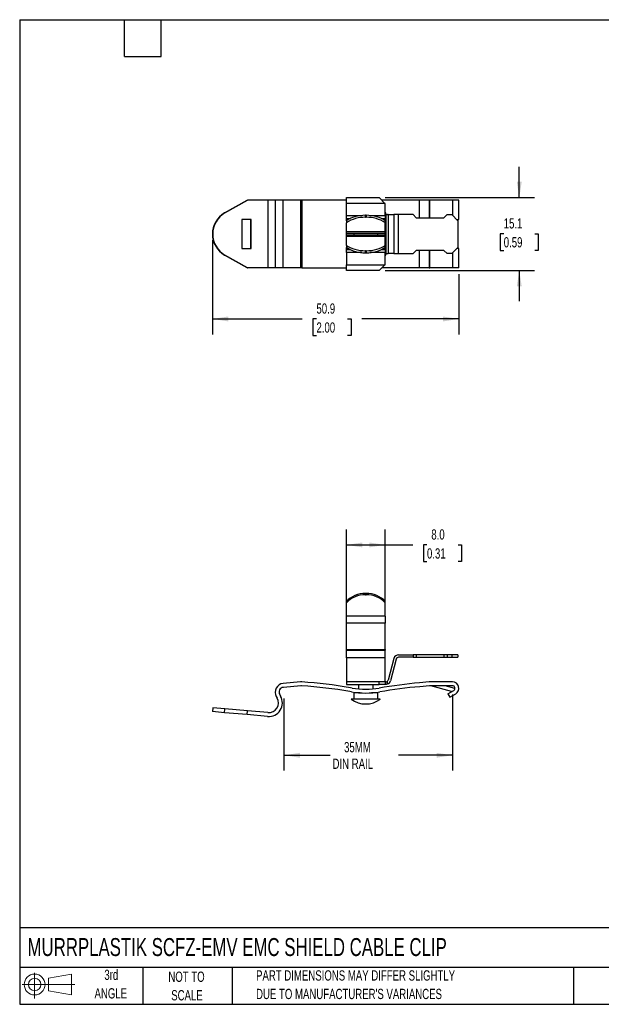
# Model space of a CAD drawing. Header units: millimetres. Extents: x 6 to 273, y 6 to 210.
# Tile 1 of 2: x 6 to 126, y 6 to 210. Entities that reach past the tile are written whole.
import ezdxf

# ---------------------------------------------------------------- set-up
doc = ezdxf.new("R2010")
doc.units = ezdxf.units.MM
doc.layers.add('DIMENSIONS', color=140, linetype='Continuous', lineweight=25)
doc.layers.add('TEXT', color=140, linetype='Continuous', lineweight=25)
doc.layers.add('SLD-DEFPOINTS', color=7, linetype='Continuous')
doc.styles.add('SLDTEXTSTYLE0', font='TXT', dxfattribs={"width": 0.7})
doc.dimstyles.new('SLDDIMSTYLE0', dxfattribs={"dimtxt": 2.158008, "dimasz": 3.302, "dimexe": 0, "dimexo": 0.0625, "dimgap": 0.539502, "dimtad": 0, "dimtih": 1, "dimtoh": 1, "dimrnd": 1e-09, "dimzin": 4, "dimdsep": 46, "dimtxsty": 'SLDTEXTSTYLE0', "dimsah": 1, "dimcen": 0.09, "dimadec": 0, "dimazin": 1, "dimtfac": 1, "dimtofl": 0, "dimtmove": 0, "dimatfit": 3, "dimfxl": 0, "dimfrac": 2, "dimtolj": 1, "dimtzin": 12, "dimarcsym": 0})
doc.dimstyles.new('SLDDIMSTYLE1', dxfattribs={"dimtxt": 2.158008, "dimasz": 3.302, "dimexe": 0, "dimexo": 0.0625, "dimgap": 0.539502, "dimtad": 0, "dimtih": 1, "dimtoh": 1, "dimrnd": 1e-09, "dimzin": 12, "dimdsep": 46, "dimtxsty": 'SLDTEXTSTYLE0', "dimsah": 1, "dimcen": 0.09, "dimadec": 0, "dimazin": 3, "dimtfac": 1, "dimtofl": 0, "dimtmove": 0, "dimatfit": 3, "dimfxl": 0, "dimfrac": 2, "dimtolj": 1, "dimtzin": 12, "dimarcsym": 0})
doc.dimstyles.new('SLDDIMSTYLE3', dxfattribs={"dimtxt": 2.158008, "dimasz": 3.302, "dimexe": 0, "dimexo": 0.0625, "dimgap": 0.539502, "dimtad": 0, "dimtih": 1, "dimtoh": 1, "dimrnd": 1e-09, "dimzin": 12, "dimdsep": 46, "dimtxsty": 'SLDTEXTSTYLE0', "dimsah": 1, "dimcen": 0.09, "dimadec": 0, "dimazin": 3, "dimtfac": 1, "dimtmove": 0, "dimatfit": 0, "dimfxl": 0, "dimfrac": 2, "dimtolj": 1, "dimtzin": 12, "dimarcsym": 0})

# ---------------------------------------------------------------- blocks, each defined once
blk = doc.blocks.new('Block11')
at = {"color": 7, "linetype": 'Continuous', "lineweight": 18}
for p, q in [((2.59, 5.31), (2.59, 0)), ((5.48, 4.17), (10.18, 5.03)), ((5.48, 1.6), (5.48, 4.17)), ((10.18, 5.03), (10.18, 0.73)), ((0, 2.88), (10.87, 2.88)), ((5.48, 1.6), (10.18, 0.73))]:
    blk.add_line(p, q, dxfattribs=at)
for radius in [2.15, 1.29]:
    blk.add_circle((2.59, 2.88), radius, dxfattribs=at)
blk = doc.blocks.new('Block12')
at = {"layer": 'SLD-DEFPOINTS'}
blk.add_blockref('Block11', (0, 0), dxfattribs=at)
blk = doc.blocks.new('_D')
at = {"layer": 'DIMENSIONS'}
for p, q in [((73.77, 87.99), (73.77, 104.33)), ((81.77, 87.99), (81.77, 104.33)), ((73.77, 101.16), (81.77, 101.16)), ((81.77, 101.16), (87.46, 101.16)), ((90.38, 101.16), (89.66, 101.16)), ((89.66, 101.16), (89.66, 97.73)), ((96.8, 101.16), (97.52, 101.16)), ((97.52, 101.16), (97.52, 97.73)), ((89.66, 97.73), (90.38, 97.73)), ((97.52, 97.73), (96.8, 97.73))]:
    blk.add_line(p, q, dxfattribs=at)
for points in [[(73.77, 101.16), (77.07, 100.65), (77.07, 101.66)], [(81.77, 101.16), (78.47, 101.66), (78.47, 100.65)]]:
    blk.add_solid(points, dxfattribs=at)
at = {"layer": 'DIMENSIONS', "char_height": 2.117, "attachment_point": 1, "style": 'SLDTEXTSTYLE0'}
for s, insert in [('8.0', (91.28, 104.37)), ('0.31', (90.38, 100.46))]:
    blk.add_mtext(s, dxfattribs=dict(at, insert=insert))
blk = doc.blocks.new('_D_1')
at = {"layer": 'DIMENSIONS'}
for p, q in [((60.86, 69.49), (60.86, 54.57)), ((95.66, 70.31), (95.66, 54.57)), ((60.86, 57.75), (70.41, 57.75)), ((95.66, 57.75), (84.5, 57.75))]:
    blk.add_line(p, q, dxfattribs=at)
for points in [[(60.86, 57.75), (64.16, 57.24), (64.16, 58.25)], [(95.66, 57.75), (92.36, 58.25), (92.36, 57.24)]]:
    blk.add_solid(points, dxfattribs=at)
at = {"layer": 'DIMENSIONS', "char_height": 2.117, "attachment_point": 1, "style": 'SLDTEXTSTYLE0'}
for s, insert in [('35MM', (73.28, 60.48)), ('DIN RAIL', (70.89, 57.05))]:
    blk.add_mtext(s, dxfattribs=dict(at, insert=insert))
blk = doc.blocks.new('_D_5')
at = {"layer": 'DIMENSIONS'}
for p, q in [((109.43, 172.84), (109.43, 179.19)), ((81.79, 172.84), (112.6, 172.84)), ((106.22, 165.37), (105.5, 165.37)), ((105.5, 165.37), (105.5, 161.94)), ((112.63, 165.37), (113.36, 165.37)), ((113.36, 165.37), (113.36, 161.94)), ((105.5, 161.94), (106.22, 161.94)), ((113.36, 161.94), (112.63, 161.94)), ((81.79, 157.79), (112.6, 157.79)), ((109.43, 157.79), (109.43, 151.44))]:
    blk.add_line(p, q, dxfattribs=at)
for points in [[(109.43, 172.84), (109.94, 176.14), (108.92, 176.14)], [(109.43, 157.79), (108.92, 154.49), (109.94, 154.49)]]:
    blk.add_solid(points, dxfattribs=at)
at = {"layer": 'DIMENSIONS', "char_height": 2.117, "attachment_point": 1, "style": 'SLDTEXTSTYLE0'}
for s, insert in [('15.1', (106.22, 168.58)), ('0.59', (106.22, 164.67))]:
    blk.add_mtext(s, dxfattribs=dict(at, insert=insert))
blk = doc.blocks.new('_D_6')
at = {"layer": 'DIMENSIONS'}
for p, q in [((46.1, 164.04), (46.1, 144.61)), ((96.96, 157.04), (96.96, 144.61)), ((46.1, 147.79), (64.66, 147.79)), ((67.58, 147.79), (66.86, 147.79)), ((66.86, 147.79), (66.86, 144.36)), ((74, 147.79), (74.72, 147.79)), ((74.72, 147.79), (74.72, 144.36)), ((96.96, 147.79), (76.92, 147.79)), ((66.86, 144.36), (67.58, 144.36)), ((74.72, 144.36), (74, 144.36))]:
    blk.add_line(p, q, dxfattribs=at)
for points in [[(46.1, 147.79), (49.4, 147.28), (49.4, 148.3)], [(96.96, 147.79), (93.66, 148.3), (93.66, 147.28)]]:
    blk.add_solid(points, dxfattribs=at)
at = {"layer": 'DIMENSIONS', "char_height": 2.117, "attachment_point": 1, "style": 'SLDTEXTSTYLE0'}
for s, insert in [('50.9', (67.58, 151)), ('2.00', (67.58, 147.09))]:
    blk.add_mtext(s, dxfattribs=dict(at, insert=insert))

msp = doc.modelspace()

# ---------------------------------------------------------------- linework, layer by layer
for p, q in [((73.768, 171.639), (73.768, 172.839)), ((73.768, 172.839), (80.518, 172.839)), ((80.518, 172.839), (81.718, 171.639)), ((48.629, 169.658), (53.271, 172.314)), ((48.699, 169.658), (53.341, 172.314)), ((53.271, 172.314), (53.341, 172.314)), ((57.575, 172.314), (53.341, 172.314)), ((57.575, 172.314), (57.575, 158.314)), ((59.061, 172.314), (57.575, 172.314)), ((59.061, 172.314), (59.061, 158.314)), ((60.705, 172.314), (59.061, 172.314)), ((60.705, 158.314), (60.705, 172.314)), ((64.321, 172.314), (60.705, 172.314)), ((64.321, 172.314), (64.321, 158.314)), ((64.58, 172.314), (64.321, 172.314)), ((64.58, 172.314), (64.58, 158.314)), ((73.768, 172.314), (64.58, 172.314)), ((81.768, 171.639), (73.768, 171.639)), ((73.768, 169.139), (73.768, 171.639)), ((88.875, 172.314), (81.043, 172.314)), ((81.768, 169.139), (81.768, 171.639)), ((90.856, 172.314), (88.875, 172.314)), ((88.875, 168.689), (88.875, 172.314)), ((90.995, 172.314), (90.856, 172.314)), ((90.856, 172.314), (90.856, 168.689)), ((95.66, 172.314), (90.995, 172.314)), ((90.995, 168.689), (90.995, 172.314)), ((96.96, 172.314), (95.66, 172.314)), ((95.66, 172.314), (95.66, 169.172)), ((96.96, 168.289), (96.96, 172.314)), ((48.629, 169.658), (48.699, 169.658)), ((73.768, 168.514), (73.768, 169.139)), ((73.768, 169.139), (76.91, 169.139)), ((77.704, 168.765), (77.703, 169.18)), ((77.834, 169.18), (77.703, 169.18)), ((77.704, 168.765), (77.833, 168.765)), ((77.834, 169.18), (77.833, 168.765)), ((78.627, 169.139), (81.768, 169.139)), ((81.768, 169.139), (81.768, 168.514)), ((81.884, 169.493), (81.884, 161.134)), ((82.367, 169.314), (82.268, 169.314)), ((82.367, 169.314), (82.367, 161.314)), ((82.367, 169.314), (83.57, 169.314)), ((83.57, 169.314), (83.57, 161.314)), ((84.536, 169.314), (83.57, 169.314)), ((84.536, 161.314), (84.536, 169.314)), ((87.519, 169.314), (84.536, 169.314)), ((87.519, 169.314), (88.144, 168.689)), ((88.144, 168.689), (93.894, 168.689)), ((93.894, 168.689), (94.519, 169.314)), ((94.519, 169.314), (95.519, 169.314)), ((95.519, 169.314), (96.769, 168.064)), ((54.104, 168.289), (52.161, 168.289)), ((52.161, 168.289), (52.161, 162.339)), ((54.034, 162.339), (54.034, 168.289)), ((54.104, 162.339), (54.104, 168.289)), ((73.768, 168.389), (73.768, 168.514)), ((73.768, 168.514), (74.528, 168.514)), ((74.282, 168.389), (73.768, 168.389)), ((73.768, 168.062), (73.768, 168.389)), ((73.768, 168.062), (73.768, 167.647)), ((73.768, 165.77), (73.768, 167.647)), ((81.008, 168.514), (81.768, 168.514)), ((81.768, 168.389), (81.254, 168.389)), ((81.768, 168.389), (81.768, 168.514)), ((81.768, 168.062), (81.768, 168.389)), ((81.768, 167.647), (81.768, 168.062)), ((81.768, 165.77), (81.768, 167.647)), ((96.544, 168.289), (96.96, 168.289)), ((96.769, 168.064), (96.769, 162.564)), ((81.768, 165.77), (73.768, 165.77)), ((73.768, 165.514), (73.768, 165.77)), ((73.768, 165.514), (81.768, 165.514)), ((73.768, 165.114), (73.768, 165.514)), ((81.768, 165.114), (73.768, 165.114)), ((73.768, 164.857), (73.768, 165.114)), ((73.768, 162.98), (73.768, 164.857)), ((73.768, 164.857), (81.768, 164.857)), ((75.285, 165.514), (75.268, 165.314)), ((75.268, 165.314), (75.289, 165.114)), ((81.768, 165.514), (81.768, 165.77)), ((81.768, 165.114), (81.768, 165.514)), ((81.768, 164.857), (81.768, 165.114)), ((81.768, 162.98), (81.768, 164.857)), ((73.768, 162.98), (73.768, 162.565)), ((73.768, 162.239), (73.768, 162.565)), ((81.768, 162.565), (81.768, 162.98)), ((81.768, 162.239), (81.768, 162.565)), ((96.769, 162.564), (95.519, 161.314)), ((48.629, 160.97), (48.699, 160.97)), ((53.271, 158.314), (48.629, 160.97)), ((53.341, 158.314), (48.699, 160.97)), ((52.161, 162.339), (54.104, 162.339)), ((73.768, 162.239), (74.282, 162.239)), ((73.768, 162.114), (73.768, 162.239)), ((73.768, 161.489), (73.768, 162.114)), ((73.768, 162.114), (74.528, 162.114)), ((73.768, 161.489), (73.768, 158.989)), ((76.91, 161.489), (73.768, 161.489)), ((77.703, 161.447), (77.704, 161.862)), ((77.703, 161.447), (77.834, 161.447)), ((77.833, 161.862), (77.704, 161.862)), ((77.833, 161.862), (77.834, 161.447)), ((81.768, 161.489), (78.627, 161.489)), ((81.008, 162.114), (81.768, 162.114)), ((81.254, 162.239), (81.768, 162.239)), ((81.768, 162.114), (81.768, 162.239)), ((81.768, 162.114), (81.768, 161.489)), ((81.768, 158.989), (81.768, 161.489)), ((82.268, 161.314), (82.367, 161.314)), ((83.57, 161.314), (82.367, 161.314)), ((83.57, 161.314), (84.536, 161.314)), ((84.536, 161.314), (87.519, 161.314)), ((88.144, 161.939), (87.519, 161.314)), ((93.894, 161.939), (88.144, 161.939)), ((88.875, 158.314), (88.875, 161.939)), ((90.856, 161.939), (90.856, 158.314)), ((90.995, 158.314), (90.995, 161.939)), ((94.519, 161.314), (93.894, 161.939)), ((95.519, 161.314), (94.519, 161.314)), ((95.66, 161.455), (95.66, 158.314)), ((96.96, 162.339), (96.544, 162.339)), ((96.96, 158.314), (96.96, 162.339)), ((73.768, 158.989), (81.768, 158.989)), ((73.768, 157.789), (73.768, 158.989)), ((81.718, 158.989), (80.518, 157.789)), ((53.271, 158.314), (53.341, 158.314)), ((57.575, 158.314), (53.341, 158.314)), ((59.061, 158.314), (57.575, 158.314)), ((60.705, 158.314), (59.061, 158.314)), ((64.321, 158.314), (60.705, 158.314)), ((64.58, 158.314), (64.321, 158.314)), ((64.58, 158.314), (73.768, 158.314)), ((80.518, 157.789), (73.768, 157.789)), ((88.875, 158.314), (81.043, 158.314)), ((90.856, 158.314), (88.875, 158.314)), ((90.856, 158.314), (90.995, 158.314)), ((95.66, 158.314), (90.995, 158.314)), ((96.96, 158.314), (95.66, 158.314)), ((73.768, 89.499), (73.768, 89.219)), ((77.703, 90.877), (77.704, 91.157)), ((77.703, 90.877), (77.834, 90.877)), ((77.833, 91.157), (77.704, 91.157)), ((77.833, 91.157), (77.834, 90.877)), ((81.768, 89.219), (81.768, 89.499)), ((73.768, 86.436), (73.768, 89.219)), ((81.768, 86.436), (81.768, 89.219)), ((81.768, 86.436), (73.768, 86.436)), ((73.768, 85.022), (73.768, 86.436)), ((81.768, 86.436), (81.768, 85.022)), ((81.768, 85.022), (73.768, 85.022)), ((73.768, 79.561), (73.768, 85.022)), ((81.768, 79.561), (81.768, 85.022)), ((73.768, 79.561), (81.768, 79.561)), ((73.768, 79.42), (73.768, 79.561)), ((73.768, 79.42), (81.768, 79.42)), ((73.768, 77.877), (73.768, 79.42)), ((81.768, 79.561), (81.768, 79.42)), ((81.768, 77.877), (81.768, 79.42)), ((81.768, 77.877), (73.768, 77.877)), ((73.768, 77.877), (73.768, 72.877)), ((81.768, 72.877), (81.768, 77.877)), ((83.57, 77.736), (82.367, 73.248)), ((84.053, 77.607), (82.85, 73.118)), ((84.536, 78.477), (87.519, 78.477)), ((87.519, 77.977), (84.536, 77.977)), ((87.519, 78.477), (87.519, 77.977)), ((88.144, 78.477), (87.519, 78.477)), ((87.519, 77.977), (88.144, 77.977)), ((88.144, 78.477), (88.144, 77.977)), ((93.894, 78.477), (88.144, 78.477)), ((88.144, 77.977), (93.894, 77.977)), ((93.894, 78.477), (93.894, 77.977)), ((94.519, 78.477), (93.894, 78.477)), ((93.894, 77.977), (94.519, 77.977)), ((94.519, 78.477), (94.519, 77.977)), ((95.519, 78.477), (94.519, 78.477)), ((94.519, 77.977), (95.519, 77.977)), ((95.519, 78.477), (95.519, 77.977)), ((96.769, 78.477), (95.519, 78.477)), ((95.519, 77.977), (96.769, 77.977)), ((96.769, 78.477), (96.769, 77.977)), ((64.321, 72.868), (60.705, 72.552)), ((64.39, 72.071), (60.774, 71.755)), ((80.518, 72.877), (73.768, 72.877)), ((73.768, 72.877), (73.768, 72.377)), ((73.768, 72.377), (80.518, 72.377)), ((74.962, 71.623), (74.571, 71.689)), ((76.268, 72.377), (76.268, 71.454)), ((79.268, 71.454), (79.268, 72.377)), ((80.518, 72.377), (80.518, 72.877)), ((81.768, 72.877), (80.518, 72.877)), ((81.768, 72.377), (80.518, 72.377)), ((81.768, 72.877), (81.768, 72.377)), ((81.884, 72.877), (81.768, 72.877)), ((81.884, 72.377), (81.768, 72.377)), ((82.268, 72.454), (82.268, 73.057)), ((90.856, 72.871), (88.875, 72.698)), ((90.925, 72.074), (88.945, 71.901)), ((95.66, 72.877), (90.995, 72.877)), ((95.66, 72.077), (90.995, 72.077)), ((95.476, 70.893), (91.204, 72.049)), ((96.159, 71.537), (94.164, 72.077)), ((94.712, 70.452), (95.91, 71.144)), ((59.301, 69.861), (59.483, 69.545)), ((59.995, 70.26), (60.176, 69.944)), ((74.829, 70.834), (74.438, 70.9)), ((80.758, 69.327), (74.768, 69.327)), ((75.268, 70.627), (75.268, 69.327)), ((76.579, 70.627), (75.268, 70.627)), ((76.268, 70.651), (76.268, 70.627)), ((80.268, 70.627), (78.957, 70.627)), ((79.268, 70.627), (79.268, 70.651)), ((80.268, 69.327), (80.268, 70.627)), ((94.712, 70.452), (95.112, 69.759)), ((95.112, 69.759), (96.31, 70.451)), ((46.184, 67.552), (46.114, 66.755)), ((48.699, 67.332), (46.184, 67.552)), ((48.629, 66.535), (48.699, 67.332)), ((53.341, 66.926), (48.699, 67.332)), ((48.629, 66.535), (46.114, 66.755)), ((53.271, 66.129), (48.629, 66.535)), ((53.271, 66.129), (53.341, 66.926)), ((57.505, 65.759), (53.271, 66.129)), ((57.575, 66.556), (53.341, 66.926))]:
    msp.add_line(p, q)
for centre, radius, start, end in [((51.122, 165.314), 5.009, 119.85153, 240.14847), ((51.192, 165.314), 5.009, 119.85153, 240.14847), ((77.517, 161.937), 6.831, 88.437, 123.28539), ((78.019, 161.937), 6.831, 56.71461, 91.563), ((82.268, 169.814), 0.5, 180, 219.84326), ((77.517, 168.276), 6.831, 236.71394, 271.55716), ((78.019, 168.276), 6.831, 268.44284, 303.28606), ((82.268, 160.814), 0.5, 140.15674, 180), ((77.654, 85.495), 5.383, 89.48093, 136.21315), ((77.883, 85.495), 5.383, 43.78685, 90.51907), ((84.536, 77.477), 1, 90, 164.99769), ((84.536, 77.477), 0.5, 90, 164.99769), ((81.884, 73.377), 0.5, 320.15674, 344.99769), ((60.861, 70.758), 1.8, 94.99985, 209.90993), ((60.861, 70.758), 1, 94.99985, 209.90993), ((64.46, 71.274), 1.6, 85.69063, 94.99985), ((64.46, 71.274), 0.8, 85.51233, 94.99985), ((57.76, -27.699), 100, 80.39919, 86.12213), ((57.76, -27.699), 100.8, 80.39919, 86.12012), ((77.768, 88.212), 16.825, 260.39919, 279.48644), ((97.66, -27.719), 100.8, 95.00004, 99.77804), ((97.66, -27.719), 100, 95.00004, 99.77919), ((81.884, 73.377), 1, 292.57547, 344.99769), ((90.995, 71.277), 1.6, 90, 95.00004), ((90.995, 71.277), 0.8, 90, 95.00004), ((90.995, 71.277), 0.8, 74.85834, 90), ((95.66, 71.577), 1.3, 300.00045, 90), ((95.66, 71.577), 0.5, 300.00045, 90), ((57.749, 68.548), 2.8, 265.00038, 29.90993), ((57.749, 68.548), 2, 265.00038, 29.90993), ((77.768, 73.327), 5, 233.1282, 306.77456), ((77.768, 88.212), 17.625, 260.39919, 279.49315)]:
    msp.add_arc(centre, radius, start, end)
for centre, ratio, start_param, end_param in [((77.768, 166.384), 0.5591897, 1.5839307, 2.4980915), ((77.768, 166.384), 0.5591897, 0.6435011, 1.5576619), ((77.768, 164.658), 0.5591918, 3.7850938, 4.6995299), ((77.768, 164.658), 0.5591918, 4.7252481, 5.6396842), ((77.768, 87.012), 0.8290383, 1.5836554, 2.4980915), ((77.768, 87.012), 0.8290383, 0.6435011, 1.5579372)]:
    msp.add_ellipse(centre, major_axis=(5, 0), ratio=ratio, start_param=start_param, end_param=end_param)
for points, knots in [([(81.884, 169.493), (81.937, 169.43), (82.006, 169.381), (82.146, 169.323), (82.216, 169.314), (82.268, 169.314)], [0, 0, 0, 0, 0.5, 0.5, 1, 1, 1, 1]), ([(80.257, 165.114), (80.259, 165.127), (80.28, 165.259), (80.267, 165.394), (80.256, 165.514)], [0, 0, 0, 0, 0.1049734, 1, 1, 1, 1]), ([(81.884, 161.134), (81.937, 161.197), (82.006, 161.246), (82.146, 161.304), (82.216, 161.314), (82.268, 161.314)], [0, 0, 0, 0, 0.5, 0.5, 1, 1, 1, 1]), ([(81.884, 72.877), (81.937, 72.877), (82.006, 72.886), (82.146, 72.944), (82.216, 72.994), (82.268, 73.057)], [0, 0, 0, 0, 0.5, 0.5, 1, 1, 1, 1]), ([(82.268, 72.454), (82.199, 72.425), (82.127, 72.405), (81.994, 72.381), (81.933, 72.377), (81.884, 72.377)], [0, 0, 0, 0, 0.5, 0.5, 1, 1, 1, 1])]:
    msp.add_open_spline(points, degree=3, knots=knots)
at = {"layer": 'TEXT'}
for p, q in [((6.35, 209.55), (273.05, 209.55)), ((6.35, 209.55), (6.35, 6.35)), ((27.94, 201.93), (27.94, 209.55)), ((35.56, 201.93), (35.56, 209.55)), ((27.94, 201.93), (35.56, 201.93)), ((273.05, 22.126), (6.35, 22.126)), ((273.05, 13.97), (6.35, 13.97)), ((31.75, 13.97), (31.75, 6.35)), ((50.212, 13.97), (50.212, 6.35)), ((120.646, 13.97), (120.646, 6.35)), ((6.35, 6.35), (273.05, 6.35))]:
    msp.add_line(p, q, dxfattribs=at)

# ---------------------------------------------------------------- block references
at = {"layer": 'SLD-DEFPOINTS'}
msp.add_blockref('Block12', (6.838, 7.554), dxfattribs=at)

# ---------------------------------------------------------------- texts
at = {"layer": 'TEXT', "style": 'SLDTEXTSTYLE0'}
for s, insert, char_height, attachment_point in [('MURRPLASTIK SCFZ-EMV EMC SHIELD CABLE CLIP', (7.966, 20.019), 3.70417, 1), ('3rd', (25.247, 13.493), 2.1167, 2), ('NOT TO', (40.768, 13.099), 2.1167, 2), ('PART DIMENSIONS MAY DIFFER SLIGHTLY', (55.119, 13.367), 2.11667, 1), ('ANGLE', (25.149, 9.671), 2.1167, 2), ('SCALE', (40.865, 9.276), 2.1167, 2), ("DUE TO MANUFACTURER'S VARIANCES", (55.119, 9.545), 2.11667, 1)]:
    msp.add_mtext(s, dxfattribs=dict(at, insert=insert, char_height=char_height, attachment_point=attachment_point))

# ---------------------------------------------------------------- dimensions: what is measured, and where the dimension line sits
at = {"layer": 'DIMENSIONS'}
dim = msp.add_linear_dim(base=(109.428, 157.789), p1=(80.518, 172.839), p2=(80.518, 157.789), angle=90, dimstyle='SLDDIMSTYLE3', dxfattribs=at)
dim.commit()
dim.dimension.update_dxf_attribs({"geometry": '_D_5', "text_midpoint": (109.428, 165.369), "dimtype": 160})
for base, p1, p2, dimstyle, picture, middle in [((46.0955, 147.7885), (96.9601, 158.3136), (46.0955, 165.3136), 'SLDDIMSTYLE1', '_D_6', (70.7912, 147.7885)), ((73.768, 101.157), (81.768, 86.716), (73.768, 86.716), 'SLDDIMSTYLE0', '_D', (93.59, 101.157))]:
    dim = msp.add_linear_dim(base=base, p1=p1, p2=p2, dimstyle=dimstyle, dxfattribs=at)
    dim.commit()
    dim.dimension.update_dxf_attribs({"geometry": picture, "text_midpoint": middle, "dimtype": 160})
dim = msp.add_linear_dim(base=(60.861, 57.747), p1=(95.66, 71.577), p2=(60.861, 70.758), text='35MM\\PDIN RAIL', dimstyle='SLDDIMSTYLE1', dxfattribs=at)
dim.commit()
dim.dimension.update_dxf_attribs({"geometry": '_D_1', "text_midpoint": (77.457, 57.747), "dimtype": 160})

doc.saveas('drawing.dxf')
